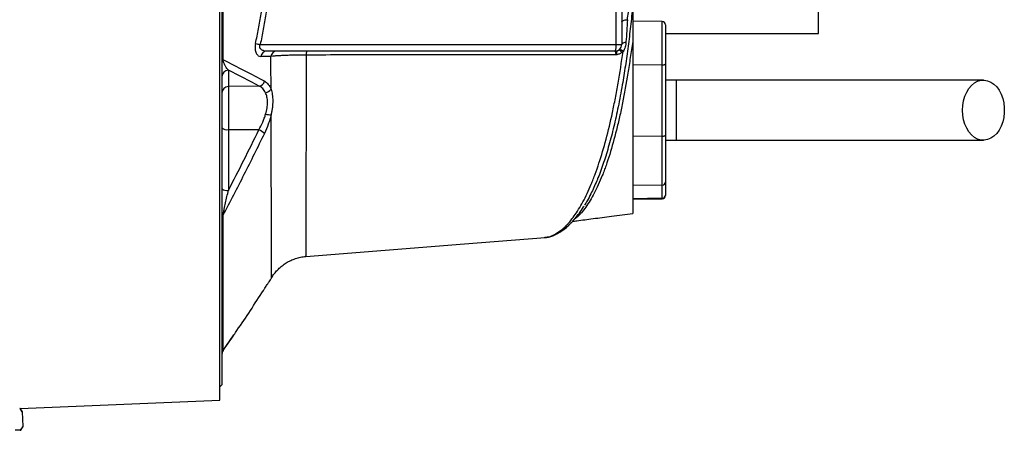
# Model space of a CAD drawing. Header units: millimetres. Extents: x 646 to 9630, y 5452 to 8430.
# Tile 11 of 12: x 7377 to 9630, y 5784 to 6722. Entities that reach past the tile are written whole.
import ezdxf

# ---------------------------------------------------------------- set-up
doc = ezdxf.new("R2010")
doc.units = ezdxf.units.MM
doc.header["$LTSCALE"] = 5

msp = doc.modelspace()

# ---------------------------------------------------------------- linework, layer by layer
at = {"color": 7, "linetype": 'Continuous', "lineweight": 25}
for p, q in [((7834.3, 5853.1), (7834.3, 8028.2)), ((7839.3, 7993.2), (7839.3, 5888.2)), ((9204.3, 6690.7), (9204.3, 7190.7)), ((8754.3, 6763.6), (8754.3, 6665.7)), ((8847, 6718), (8779.3, 6719.2)), ((8854.3, 6710.5), (8854.3, 6621.5)), ((8779.3, 6672.7), (8779.3, 6672.7)), ((8854.3, 6690.7), (9204.3, 6690.7)), ((7926.9, 6665.7), (8741.4, 6665.7)), ((8739.3, 6650.7), (7941.2, 6650.7)), ((8741.4, 6665.7), (8754.3, 6665.7)), ((7854.1, 6606.9), (7854.1, 6569.4)), ((8847, 6619), (8779.3, 6618.6)), ((8847, 6456.2), (8847, 6619)), ((8854.3, 6621.5), (8854.3, 6458.8)), ((8879.3, 6584.4), (8854.3, 6584.4)), ((8879.3, 6446.9), (8879.3, 6584.4)), ((7924.5, 6570.6), (7854.1, 6569.4)), ((7854.1, 6569.4), (7854.1, 6471.1)), ((7923.8, 6470.8), (7854.1, 6471.1)), ((7854.1, 6471.1), (7854.1, 6332.4)), ((8847, 6456.2), (8779.3, 6455.8)), ((8847, 6344.5), (8847, 6456.2)), ((8854.3, 6458.8), (8854.3, 6351.9)), ((8854.3, 6446.9), (8879.3, 6446.9)), ((8847, 6344.5), (8779.3, 6343.3)), ((8847, 6314.4), (8847, 6344.5)), ((8854.3, 6351.9), (8854.3, 6321.8)), ((8847, 6314.4), (8779.3, 6313.2)), ((8779.3, 6312.1), (8847, 6313.3)), ((8854.3, 6321.8), (8854.3, 6320.8)), ((8633.2, 6252.5), (8633.6, 6252.9)), ((8577.3, 6224.8), (8578.9, 6225.1)), ((8030.9, 6181.5), (8030.9, 6181.3)), ((7834.3, 5883.2), (7839.3, 5888.2)), ((7377.4, 5833.9), (7834.3, 5853.1)), ((7382.1, 5826.6), (7377.5, 5833.9)), ((7382.1, 5826.6), (7383.6, 5793.1)), ((7379.2, 5784.7), (7383.6, 5793.1)), ((7377.9, 5784.6), (7366.2, 5784.1)), ((7377.9, 5784.6), (7379.2, 5784.7))]:
    msp.add_line(p, q, dxfattribs=at)
at = {"color": 8, "linetype": 'Continuous', "lineweight": 25}
for p, q in [((8741.4, 6665.7), (8741.4, 6824.8)), ((8847, 6619), (8847, 6718)), ((8847, 6313.3), (8847, 6314.4)), ((8648.8, 6268.5), (8646, 6266.6)), ((8647.2, 6268.2), (8648.8, 6268.5)), ((7841.4, 5965.7), (7866.9, 6002.4))]:
    msp.add_line(p, q, dxfattribs=at)
at = {"color": 7, "linetype": 'Continuous', "lineweight": 25, "flags": 128}
for points in [[(8754.3, 6717.8), (8754.6, 6718.6), (8755.3, 6719.4), (8756.4, 6720.1), (8758, 6720.8), (8759.9, 6721.4), (8762.1, 6721.9), (8764.6, 6722.2), (8767.2, 6722.4)], [(8754.3, 6665.7), (8754.5, 6666.6), (8755, 6667.5), (8755.8, 6668.4), (8757, 6669.2), (8758.3, 6669.9), (8760, 6670.5), (8761.8, 6671.1), (8763.9, 6671.5)], [(8847, 6619), (8848.4, 6619), (8849.8, 6619.2), (8851.1, 6619.4), (8852.2, 6619.7), (8853.1, 6620.1), (8853.8, 6620.6), (8854.2, 6621), (8854.3, 6621.5)], [(9534.1, 6515.7), (9534.7, 6526.7), (9536.5, 6537.4), (9539.5, 6547.6), (9543.7, 6557), (9548.8, 6565.2), (9554.7, 6572.2), (9561.4, 6577.8), (9568.6, 6581.7), (9576.1, 6583.9), (9583.8, 6584.4), (9591.5, 6583), (9598.9, 6579.9), (9605.8, 6575.2), (9612.2, 6568.9), (9617.7, 6561.3), (9622.4, 6552.4), (9625.9, 6542.6), (9628.4, 6532.1), (9629.6, 6521.2), (9629.6, 6510.1), (9628.4, 6499.2), (9625.9, 6488.7), (9622.4, 6478.9), (9617.7, 6470.1), (9612.2, 6462.4), (9605.8, 6456.1), (9598.9, 6451.4), (9591.5, 6448.3), (9583.8, 6447), (9576.1, 6447.4), (9568.6, 6449.6), (9561.4, 6453.6), (9554.7, 6459.1), (9548.8, 6466.1), (9543.7, 6474.4), (9539.5, 6483.7), (9536.5, 6493.9), (9534.7, 6504.6), (9534.1, 6515.7)], [(8847, 6456.2), (8848.4, 6456.3), (8849.8, 6456.4), (8851.1, 6456.7), (8852.2, 6457), (8853.1, 6457.4), (8853.8, 6457.8), (8854.2, 6458.3), (8854.3, 6458.8)], [(8031, 6181), (8394.3, 6209.9), (8578.9, 6224.7)]]:
    msp.add_lwpolyline(points, dxfattribs=at)
at = {"color": 7, "linetype": 'Continuous', "lineweight": 25}
for centre, radius, start, end in [((8846.8, 6710.5), 7.5, 0, 89), ((7982.7, 6930.4), 270.5, 255.7723, 258.0983), ((7942, 6637), 13.7, 93.3545, 173.845), ((7965, 6637), 13.7, 93.2543, 173.2685), ((8070.9, 6643.4), 38.6, 169.0939, 182.4677), ((8712.9, 6662), 28.7, 336.8041, 7.3496), ((8739.3, 6665.7), 15, 270, 0), ((8742.3, 6640.5), 14.1, 29.2126, 66.1113), ((8747.4, 6642.5), 12.1, 34.9756, 80.757), ((7842.6, 6628), 3.27, 107.554, 167.9527), ((7854.1, 6592.1), 14.7, 90.001, 179.0128), ((7921.8, 6586.3), 15.9, 279.7802, 343.1825), ((7854.1, 6554.7), 14.7, 90.001, 179.0128), ((7936.4, 6573.6), 18.3, 278.5457, 326.3503), ((7951, 6551.5), 46.3, 255.2963, 271.0091), ((7850.7, 6488.2), 17.4, 229.2953, 281.1942), ((7909.7, 6436), 37.5, 44.7478, 67.9415), ((7850.7, 6349.4), 17.4, 229.2953, 281.1942), ((8846.9, 6351.9), 7.44, 270.5546, 359.5683), ((8846.9, 6321.8), 7.44, 270.5546, 359.5683), ((8846.8, 6320.8), 7.5, 271, 0), ((7847.1, 6269.8), 7.74, 136.2223, 178.6201), ((7854.3, 5957.7), 15, 144.7393, 180), ((7853.8, 5958.2), 14.4, 148.7722, 179.9627)]:
    msp.add_arc(centre, radius, start, end, dxfattribs=at)
at = {"color": 8, "linetype": 'Continuous', "lineweight": 25}
for centre, radius, start, end in [((8624.4, 6262.7), 13.4, 270.212, 310.7262), ((8596.7, 6244), 13.8, 272.8642, 295.5818)]:
    msp.add_arc(centre, radius, start, end, dxfattribs=at)
at = {"color": 7, "linetype": 'Continuous', "lineweight": 25}
for points, knots in [([(7841.6, 7250.2), (7841.6, 7237.7), (7841.6, 7225.1), (7841.6, 7199.7), (7841.6, 7187), (7841.6, 7148.7), (7841.6, 7123), (7841.6, 7045.7), (7841.6, 6993.5), (7841.6, 6888.2), (7841.6, 6836), (7841.6, 6758.5), (7841.6, 6732.7), (7841.6, 6681.5), (7841.6, 6656.2), (7841.6, 6631.1)], [0, 0, 0, 0, 0.0625, 0.0625, 0.125, 0.125, 0.25, 0.25, 0.5, 0.5, 0.75, 0.75, 0.875, 0.875, 1, 1, 1, 1]), ([(7916.2, 6668.1), (7918.6, 6679.4), (7920.9, 6690.6), (7925.1, 6713.1), (7927.2, 6724.4), (7932.8, 6758.3), (7936, 6781), (7943.7, 6849.1), (7946.5, 6894.8), (7946.5, 6986.6), (7943.7, 7032.2), (7936, 7100.4), (7932.8, 7123), (7927.2, 7156.9), (7925.1, 7168.2), (7920.9, 7190.7), (7918.6, 7202), (7916.2, 7213.2)], [0, 0, 0, 0, 0.0625, 0.0625, 0.125, 0.125, 0.25, 0.25, 0.5, 0.5, 0.75, 0.75, 0.875, 0.875, 0.9375, 0.9375, 1, 1, 1, 1]), ([(7926.9, 7215.7), (7927.5, 7212.8), (7928.7, 7207), (7930.4, 7198.4), (7932.1, 7189.8), (7933.8, 7181.3), (7935.3, 7172.8), (7936.9, 7164.3), (7938.3, 7155.9), (7941.2, 7138.8), (7945.1, 7113.2), (7949.4, 7078.8), (7952.8, 7044.4), (7955.3, 7009.9), (7956.8, 6975.3), (7957.3, 6940.8), (7956.8, 6906.3), (7955.3, 6871.8), (7952.9, 6837.2), (7950, 6808.5), (7947.3, 6785.7), (7945.1, 6769), (7942.6, 6752), (7939.9, 6735), (7937, 6717.8), (7933.9, 6700.6), (7930.5, 6683.1), (7928.1, 6671.5), (7926.9, 6665.7)], [0, 0, 0, 0, 0.015939, 0.031794, 0.047567, 0.063258, 0.078867, 0.094395, 0.109843, 0.12521, 0.188192, 0.250162, 0.312872, 0.374969, 0.437621, 0.500012, 0.561814, 0.624018, 0.686676, 0.749836, 0.780101, 0.810643, 0.841468, 0.872581, 0.903986, 0.935688, 0.967691, 1, 1, 1, 1]), ([(8779.3, 6753.7), (8779.3, 6750.8), (8779.3, 6744.9), (8779.3, 6736.2), (8779.3, 6727.7), (8779.3, 6722), (8779.3, 6719.3)], [0, 0, 0, 0, 0.2568562, 0.509136, 0.7568476, 1, 1, 1, 1]), ([(8779.3, 6719.3), (8779.3, 6717.2), (8779.3, 6710.6), (8779.3, 6699.6), (8779.3, 6686.2), (8779.3, 6677.3), (8779.3, 6672.7)], [0, 0, 0, 0, 0.134391, 0.418341, 0.706868, 1, 1, 1, 1]), ([(8779.3, 6672.7), (8777.5, 6660.2), (8775.6, 6647.9), (8771.9, 6623.7), (8770.1, 6611.8), (8764.4, 6576.7), (8760.3, 6554.1), (8754.9, 6527), (8753.8, 6521.6), (8751.6, 6511), (8750.4, 6505.7), (8746.9, 6490.1), (8744.5, 6480), (8737.2, 6450.5), (8732, 6432), (8723.9, 6406), (8721.1, 6397.6), (8716.8, 6385.5), (8715.4, 6381.5), (8712.5, 6373.7), (8711, 6369.9), (8703.6, 6351.4), (8697.6, 6338), (8685, 6314), (8678.6, 6303.4), (8668.7, 6289.5), (8665.4, 6285.3), (8660.3, 6279.5), (8658.6, 6277.6), (8656, 6275), (8654.7, 6273.7), (8653.2, 6272.3), (8652.6, 6271.7), (8652.1, 6271.3), (8651.9, 6271.1), (8651.7, 6270.9)], [0, 0, 0, 0, 0.0625, 0.0625, 0.125, 0.125, 0.25, 0.25, 0.28125, 0.28125, 0.3125, 0.3125, 0.375, 0.375, 0.5, 0.5, 0.5625, 0.5625, 0.59375, 0.59375, 0.625, 0.625, 0.75, 0.75, 0.875, 0.875, 0.9375, 0.9375, 0.96875, 0.96875, 0.984375, 0.992188, 0.996094, 0.996094, 1, 1, 1, 1]), ([(8763.9, 6671.5), (8763.6, 6667.7), (8763, 6663.9), (8761.4, 6658.3), (8760.8, 6656.5), (8759.2, 6652.9), (8758.3, 6651.1), (8757.3, 6649.5)], [0, 0, 0, 0, 0.5, 0.5, 0.75, 0.75, 1, 1, 1, 1]), ([(8779.3, 6672.7), (8779.3, 6670.9), (8779.3, 6667.4), (8779.3, 6662.1), (8779.3, 6656.9), (8779.3, 6651.6), (8779.3, 6646.4), (8779.3, 6641.3), (8779.3, 6636.1), (8779.3, 6631), (8779.3, 6625.8), (8779.3, 6620.7), (8779.3, 6615.7), (8779.3, 6602.2), (8779.3, 6580.8), (8779.3, 6552), (8779.3, 6524.1), (8779.3, 6497.4), (8779.3, 6471.7), (8779.3, 6447.3), (8779.3, 6424.1), (8779.3, 6402.2), (8779.3, 6381.7), (8779.3, 6362.5), (8779.3, 6344.8), (8779.3, 6332.6), (8779.3, 6324.7), (8779.3, 6320.5), (8779.3, 6316.5), (8779.3, 6312.6), (8779.3, 6308.9), (8779.3, 6305.2), (8779.3, 6302.9), (8779.3, 6301.8)], [0, 0, 0, 0, 0.010299, 0.020596, 0.03089, 0.041183, 0.051475, 0.061768, 0.072061, 0.082355, 0.092652, 0.102951, 0.113254, 0.123561, 0.185249, 0.246982, 0.308889, 0.370735, 0.432864, 0.495008, 0.557252, 0.619549, 0.682503, 0.745393, 0.808835, 0.872282, 0.890519, 0.908752, 0.926985, 0.945222, 0.963468, 0.981726, 1, 1, 1, 1]), ([(7916.2, 6668.1), (7915.7, 6666), (7915.4, 6663.9), (7915.2, 6660.7), (7915.1, 6659.7), (7915.1, 6657.7), (7915.2, 6656.7), (7915.4, 6653.8), (7915.7, 6652), (7916.5, 6648.7), (7917, 6647.2), (7918.3, 6644.6), (7919, 6643.5), (7920.6, 6641.6), (7921.5, 6640.8), (7924.3, 6639), (7926.3, 6638.5), (7928.4, 6638.5)], [0, 0, 0, 0, 0.125, 0.125, 0.1875, 0.1875, 0.25, 0.25, 0.375, 0.375, 0.5, 0.5, 0.625, 0.625, 0.75, 0.75, 1, 1, 1, 1]), ([(7941.2, 6650.7), (7939.3, 6650.7), (7937.3, 6650.9), (7934.5, 6651.5), (7933.6, 6651.8), (7931.9, 6652.6), (7931, 6653), (7929.4, 6654.1), (7928.7, 6654.8), (7927.7, 6655.9), (7927.4, 6656.3), (7926.9, 6657.3), (7926.6, 6657.8), (7926.2, 6658.8), (7926.1, 6659.4), (7925.9, 6660.6), (7925.9, 6661.2), (7926, 6663.2), (7926.4, 6664.4), (7926.9, 6665.7)], [0, 0, 0, 0, 0.25, 0.25, 0.375, 0.375, 0.5, 0.5, 0.625, 0.625, 0.6875, 0.6875, 0.75, 0.75, 0.8125, 0.8125, 0.875, 0.875, 1, 1, 1, 1]), ([(8624.5, 6249.3), (8626.3, 6251), (8628, 6252.8), (8631.6, 6256.6), (8633.3, 6258.6), (8638.5, 6264.7), (8642, 6269.2), (8652.2, 6283.4), (8658.9, 6294.2), (8671.9, 6318.5), (8678.2, 6331.9), (8685.9, 6350.3), (8687.5, 6354.1), (8690.5, 6361.9), (8692, 6365.8), (8696.4, 6377.8), (8699.3, 6386), (8707.8, 6411.7), (8713.2, 6429.8), (8723.4, 6468.4), (8728.3, 6488.7), (8734.1, 6515.6), (8735.2, 6521.1), (8737.5, 6532.1), (8738.6, 6537.7), (8740.7, 6548.9), (8741.8, 6554.6), (8743.9, 6566.1), (8744.9, 6571.9), (8750, 6601), (8753.8, 6625), (8757.3, 6649.5)], [0, 0, 0, 0, 0.03125, 0.03125, 0.0625, 0.0625, 0.125, 0.125, 0.25, 0.25, 0.375, 0.375, 0.40625, 0.40625, 0.4375, 0.4375, 0.5, 0.5, 0.625, 0.625, 0.75, 0.75, 0.78125, 0.78125, 0.8125, 0.8125, 0.84375, 0.84375, 0.875, 0.875, 1, 1, 1, 1]), ([(8741.3, 6642), (8741.2, 6643.3), (8741.1, 6644.6), (8740.8, 6646.7), (8740.7, 6647.6), (8740.4, 6648.7), (8740.3, 6649.1), (8740.1, 6649.6), (8740, 6649.9), (8739.8, 6650.5), (8739.6, 6650.7), (8739.3, 6650.7)], [0, 0, 0, 0, 0.25, 0.25, 0.5, 0.5, 0.625, 0.625, 0.75, 0.75, 1, 1, 1, 1]), ([(8748, 6653.4), (8747, 6652.7), (8746, 6652.1), (8744.4, 6650.8), (8743.7, 6650.1), (8742.7, 6648.4), (8742.3, 6647.3), (8741.6, 6644.9), (8741.4, 6643.5), (8741.3, 6642)], [0, 0, 0, 0, 0.25, 0.25, 0.5, 0.5, 0.75, 0.75, 1, 1, 1, 1]), ([(8754.6, 6647.4), (8752.6, 6646), (8750.5, 6644.9), (8747.2, 6643.5), (8746, 6643.1), (8744.3, 6642.6), (8743.7, 6642.5), (8742.5, 6642.2), (8741.9, 6642.1), (8741.3, 6642)], [0, 0, 0, 0, 0.5, 0.5, 0.75, 0.75, 0.875, 0.875, 1, 1, 1, 1]), ([(7841.6, 6631.1), (7858.1, 6623), (7874.4, 6614.8), (7906.3, 6598.4), (7921.9, 6590.1), (7937.1, 6581.7)], [0, 0, 0, 0, 0.5, 0.5, 1, 1, 1, 1]), ([(7854.1, 6606.9), (7853, 6608.1), (7851.9, 6609.4), (7849.8, 6612.4), (7848.8, 6614.1), (7847.2, 6616.8), (7846.6, 6617.8), (7845.6, 6619.9), (7845, 6621), (7844, 6623.4), (7843.5, 6624.6), (7842.7, 6626.8), (7842.5, 6627.6), (7842, 6629.3), (7841.8, 6630.1), (7841.6, 6631.1)], [0, 0, 0, 0, 0.25, 0.25, 0.5, 0.5, 0.625, 0.625, 0.75, 0.75, 0.875, 0.875, 0.9375, 0.9375, 1, 1, 1, 1]), ([(7951.4, 6638.6), (7946.5, 6638.6), (7941.5, 6638.6), (7936.6, 6638.5), (7933.9, 6638.5), (7931.2, 6638.5), (7928.4, 6638.5)], [0, 0, 0, 0, 0.006000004, 0.006000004, 0.006000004, 0.009285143, 0.009285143, 0.009285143, 0.009285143]), ([(8032.4, 6641.7), (8024, 6641.7), (8015.9, 6641.6), (8004, 6641.3), (8000.1, 6641.2), (7992.6, 6641), (7989, 6640.9), (7982, 6640.6), (7978.6, 6640.5), (7972.2, 6640.1), (7969.2, 6640), (7963.5, 6639.6), (7960.8, 6639.4), (7955.8, 6639), (7953.5, 6638.8), (7951.4, 6638.6)], [0, 0, 0, 0, 0.25, 0.25, 0.375, 0.375, 0.5, 0.5, 0.625, 0.625, 0.75, 0.75, 0.875, 0.875, 1, 1, 1, 1]), ([(7951.6, 6563.4), (7951.6, 6575.6), (7951.6, 6588), (7951.5, 6613), (7951.5, 6625.7), (7951.4, 6638.6)], [0, 0, 0, 0, 0.5, 0.5, 1, 1, 1, 1]), ([(8741.3, 6642), (8682.6, 6642), (8623.7, 6642), (8505.8, 6642), (8446.8, 6642), (8328.6, 6642), (8269.4, 6641.9), (8151, 6641.8), (8091.7, 6641.8), (8032.4, 6641.7)], [0, 0, 0, 0, 0.25, 0.25, 0.5, 0.5, 0.75, 0.75, 1, 1, 1, 1]), ([(7937.1, 6581.7), (7938.6, 6580.9), (7940.1, 6579.9), (7942.9, 6577.5), (7944.2, 6576.1), (7946.6, 6573.1), (7947.8, 6571.4), (7949.8, 6567.7), (7950.8, 6565.6), (7951.6, 6563.4)], [0, 0, 0, 0, 0.25, 0.25, 0.5, 0.5, 0.75, 0.75, 1, 1, 1, 1]), ([(9581.9, 6584.4), (9567.3, 6584.4), (9538.2, 6584.4), (9494.2, 6584.4), (9449.9, 6584.4), (9404.6, 6584.4), (9357.8, 6584.4), (9309.1, 6584.4), (9260.4, 6584.4), (9212.2, 6584.4), (9164.8, 6584.4), (9116.5, 6584.4), (9062.8, 6584.4), (9004.2, 6584.4), (8941.3, 6584.4), (8899.8, 6584.4), (8879.3, 6584.4)], [0, 0, 0, 0, 0.079644, 0.158009, 0.235124, 0.311015, 0.385614, 0.459005, 0.531252, 0.593311, 0.65426, 0.714301, 0.773508, 0.85087, 0.926319, 1, 1, 1, 1]), ([(7939.1, 6555.4), (7938.2, 6557.3), (7937.3, 6559), (7935.2, 6562.2), (7934, 6563.6), (7931.6, 6566.1), (7930.3, 6567.2), (7927.5, 6569.1), (7926, 6569.9), (7924.5, 6570.6)], [0, 0, 0, 0, 0.25, 0.25, 0.5, 0.5, 0.75, 0.75, 1, 1, 1, 1]), ([(7951.6, 6563.4), (7952.8, 6559.6), (7953.8, 6555.6), (7954.9, 6548.9), (7955.1, 6546.6), (7955.5, 6541.9), (7955.6, 6539.5), (7955.6, 6532.1), (7955.3, 6526.9), (7954.3, 6518.9), (7953.9, 6516.2), (7952.9, 6510.8), (7952.4, 6508), (7951.8, 6505.2)], [0, 0, 0, 0, 0.25, 0.25, 0.375, 0.375, 0.5, 0.5, 0.75, 0.75, 0.875, 0.875, 1, 1, 1, 1]), ([(7939.2, 6506.8), (7939.9, 6509.1), (7940.5, 6511.4), (7941.6, 6516.1), (7942.1, 6518.4), (7943.2, 6525.2), (7943.6, 6529.6), (7943.6, 6535.8), (7943.5, 6537.9), (7943.1, 6541.9), (7942.8, 6543.8), (7941.6, 6549.2), (7940.4, 6552.5), (7939.1, 6555.4)], [0, 0, 0, 0, 0.125, 0.125, 0.25, 0.25, 0.5, 0.5, 0.625, 0.625, 0.75, 0.75, 1, 1, 1, 1]), ([(7923.8, 6470.8), (7927, 6476.4), (7930, 6482.2), (7933.2, 6489.7), (7933.9, 6491.3), (7935.1, 6494.3), (7935.7, 6495.9), (7937.4, 6500.5), (7938.4, 6503.7), (7939.2, 6506.8)], [0, 0, 0, 0, 0.5, 0.5, 0.625, 0.625, 0.75, 0.75, 1, 1, 1, 1]), ([(7951.8, 6505.2), (7950.9, 6501.6), (7950, 6497.9), (7948.3, 6492.4), (7947.7, 6490.6), (7946.5, 6486.9), (7945.9, 6485.1), (7942.6, 6476.2), (7939.6, 6469.2), (7936.4, 6462.5)], [0, 0, 0, 0, 0.25, 0.25, 0.375, 0.375, 0.5, 0.5, 1, 1, 1, 1]), ([(7936.4, 6462.5), (7921.1, 6431), (7905.5, 6399.6), (7873.9, 6337.2), (7857.8, 6306.1), (7841.5, 6275.1)], [0, 0, 0, 0, 0.5, 0.5, 1, 1, 1, 1]), ([(8879.3, 6446.9), (8892, 6446.9), (8918.4, 6446.9), (8959.4, 6446.9), (9003.5, 6446.9), (9046.8, 6446.9), (9088.8, 6446.9), (9129.1, 6446.9), (9170.3, 6446.9), (9214.1, 6446.9), (9259.7, 6446.9), (9306.9, 6446.9), (9353.4, 6446.9), (9399.3, 6446.9), (9444.8, 6446.9), (9490.1, 6446.9), (9535.8, 6446.9), (9566.4, 6446.9), (9581.9, 6446.9)], [0, 0, 0, 0, 0.045521, 0.094717, 0.147611, 0.204275, 0.251456, 0.300858, 0.352419, 0.406213, 0.470225, 0.53729, 0.607172, 0.679907, 0.755587, 0.834151, 0.915609, 1, 1, 1, 1]), ([(8697, 6354.5), (8692.5, 6344.2), (8685.4, 6327.6), (8675.9, 6309.7), (8670.9, 6301.6), (8668.8, 6298.3)], [0, 0, 0, 0, 0.489168, 0.787524, 1, 1, 1, 1]), ([(7841.5, 6275.1), (7841.7, 6276.2), (7841.9, 6277.4), (7842.4, 6279.8), (7842.7, 6281), (7843.4, 6284.6), (7843.9, 6287), (7845.5, 6294.3), (7846.6, 6299.2), (7848.7, 6308.8), (7849.8, 6313.5), (7851.9, 6323), (7853, 6327.7), (7854.1, 6332.4)], [0, 0, 0, 0, 0.0625, 0.0625, 0.125, 0.125, 0.25, 0.25, 0.5, 0.5, 0.75, 0.75, 1, 1, 1, 1]), ([(8632.8, 6253), (8634.3, 6254.4), (8639.2, 6258.8), (8647.4, 6267.9), (8657.2, 6280.4), (8664.2, 6290.2), (8667.6, 6296.1), (8668.1, 6296.9)], [0, 0, 0, 0, 0.121036, 0.400053, 0.678675, 0.955884, 1, 1, 1, 1]), ([(8779.3, 6301.8), (8779.3, 6299.3), (8779.3, 6294.3), (8779.3, 6288.4), (8779.3, 6283.7), (8779.3, 6280.4), (8779.3, 6280), (8779.3, 6279.8)], [0, 0, 0, 0, 0.183653, 0.367231, 0.572224, 0.777102, 1, 1, 1, 1]), ([(7841.5, 6275.1), (7841.5, 6265.3), (7841.5, 6255.7), (7841.5, 6236.8), (7841.5, 6227.6), (7841.5, 6200.4), (7841.5, 6183.2), (7841.5, 6133.8), (7841.5, 6104.2), (7841.5, 6051.5), (7841.5, 6029), (7841.4, 6000.9), (7841.4, 5992.5), (7841.4, 5977.5), (7841.4, 5971.1), (7841.4, 5965.7)], [0, 0, 0, 0, 0.0625, 0.0625, 0.125, 0.125, 0.25, 0.25, 0.5, 0.5, 0.75, 0.75, 0.875, 0.875, 1, 1, 1, 1]), ([(8641.2, 6261.4), (8644.7, 6261.9), (8660.4, 6264.1), (8690.4, 6268.1), (8733, 6273.6), (8763.3, 6277.5), (8779.3, 6279.5)], [0, 0, 0, 0, 0.0754015, 0.3413038, 0.6494871, 1, 1, 1, 1]), ([(8597.4, 6230.2), (8601.7, 6232.3), (8606.3, 6234.9), (8615.4, 6241.3), (8620, 6245), (8624.5, 6249.3)], [0, 0, 0, 0, 0.5, 0.5, 1, 1, 1, 1]), ([(8602.7, 6231.6), (8605.9, 6233.2), (8612.3, 6236.4), (8622.3, 6243.3), (8629.6, 6248.9), (8633.1, 6252.6), (8633.5, 6252.9)], [0, 0, 0, 0, 0.309524, 0.632567, 0.962383, 1, 1, 1, 1]), ([(8577.2, 6224.6), (8577.9, 6224.6), (8582, 6224.6), (8589.4, 6226.3), (8597.2, 6228.7), (8601.5, 6230.9), (8602.7, 6231.6)], [0, 0, 0, 0, 0.079902, 0.465282, 0.854785, 1, 1, 1, 1]), ([(7953.1, 6132.8), (7953.2, 6132.9), (7954.9, 6136.1), (7959.2, 6142.1), (7966.3, 6150.6), (7974.6, 6158.3), (7983.9, 6165.3), (7994, 6171.1), (8004.9, 6175.8), (8016.3, 6179.1), (8025, 6180.8), (8030, 6181), (8031, 6181)], [0, 0, 0, 0, 0.004239, 0.115087, 0.2316, 0.351278, 0.472986, 0.596013, 0.71991, 0.844382, 0.969226, 1, 1, 1, 1]), ([(7934.3, 6103.7), (7935.4, 6105.5), (7938.5, 6110.3), (7943, 6117.2), (7947.2, 6123.6), (7950.4, 6128.5), (7952.3, 6131.3), (7953.1, 6132.6), (7952.9, 6132.2), (7952.9, 6132.2)], [0, 0, 0, 0, 0.108351, 0.28718, 0.46985, 0.639472, 0.813333, 0.994852, 1, 1, 1, 1]), ([(7866.9, 6002.4), (7869.1, 6005.7), (7892.4, 6039.2), (7914.4, 6073.1), (7934.3, 6103.7)], [0, 0, 0, 0, 0.097882, 1, 1, 1, 1]), ([(7842.1, 5966.3), (7842.2, 5966.4), (7850.4, 5978.1), (7858.4, 5989.8), (7866.3, 6001.4)], [0, 0, 0, 0, 0.008158, 1, 1, 1, 1]), ([(7377.4, 5833.9), (7377.5, 5833.9), (7377.8, 5833.9), (7377.1, 5833.9), (7376.5, 5833.9)], [0, 0, 0, 0, 0.1090039, 1, 1, 1, 1]), ([(7376.5, 5833.9), (7377.5, 5832.9), (7378.5, 5831.8), (7380.4, 5829.3), (7381.3, 5828), (7382.1, 5826.6)], [0, 0, 0, 0, 0.5, 0.5, 1, 1, 1, 1]), ([(7383.6, 5793.1), (7382.7, 5791.4), (7381.8, 5789.9), (7379.9, 5787), (7378.9, 5785.7), (7377.9, 5784.6)], [0, 0, 0, 0, 0.5, 0.5, 1, 1, 1, 1])]:
    msp.add_open_spline(points, degree=3, knots=knots, dxfattribs=at)
at = {"color": 8, "linetype": 'Continuous', "lineweight": 25}
for points, knots in [([(8767.2, 6722.4), (8768.6, 6733.6), (8771.4, 6756.1), (8774.1, 6779.7), (8775.6, 6792.2), (8775.7, 6793)], [0, 0, 0, 0, 0.4809542, 0.9631227, 1, 1, 1, 1]), ([(8779.3, 6753.7), (8777.7, 6738.1), (8774.4, 6706.9), (8768.8, 6661.2), (8762.5, 6616.6), (8755.1, 6570.2), (8746.3, 6523.6), (8736.1, 6477.6), (8725, 6434.9), (8712.9, 6396), (8703.5, 6368.8), (8697.9, 6356.5), (8697, 6354.5)], [0, 0, 0, 0, 0.096195, 0.19239, 0.290423, 0.388452, 0.507804, 0.623227, 0.738651, 0.8574, 0.97615, 1, 1, 1, 1]), ([(8032.4, 6641.7), (8032.3, 6622.5), (8032.2, 6584.2), (8032, 6529.7), (8031.9, 6477.9), (8031.7, 6429.3), (8031.5, 6384.1), (8031.4, 6342.8), (8031.3, 6305.4), (8031.2, 6272.4), (8031.1, 6243.9), (8031, 6220.4), (8031, 6202), (8031, 6189.3), (8030.9, 6182.1), (8030.9, 6181.7), (8030.9, 6181.5)], [0, 0, 0, 0, 0.071366, 0.142859, 0.214229, 0.286114, 0.358246, 0.430382, 0.502272, 0.575771, 0.64953, 0.723288, 0.796786, 0.870519, 0.944527, 1, 1, 1, 1]), ([(7952.9, 6132.8), (7952.9, 6133), (7952.9, 6133.3), (7952.9, 6141), (7952.9, 6154.6), (7952.8, 6173.9), (7952.8, 6198.6), (7952.7, 6228.9), (7952.6, 6264.3), (7952.5, 6303.8), (7952.3, 6347.4), (7952.2, 6395.6), (7952, 6448.1), (7951.9, 6486.1), (7951.8, 6505.2)], [0, 0, 0, 0, 0.065635, 0.152692, 0.239751, 0.323837, 0.407923, 0.494438, 0.580952, 0.663246, 0.74554, 0.830126, 0.91471, 1, 1, 1, 1]), ([(8578.9, 6225.1), (8582.6, 6225.5), (8588.8, 6226.3), (8595, 6229.1), (8597.4, 6230.2)], [0, 0, 0, 0, 0.608316, 1, 1, 1, 1]), ([(7842.1, 5966.4), (7842, 5966.2), (7841.8, 5965.9), (7841.6, 5965.7), (7841.4, 5965.7)], [0, 0, 0, 0, 0.322216, 1, 1, 1, 1])]:
    msp.add_open_spline(points, degree=3, knots=knots, dxfattribs=at)
at = {"color": 7, "linetype": 'Continuous', "lineweight": 25}
for points in [[(8767.2, 6722.4), (8766.1, 6705.1), (8765, 6688.1), (8763.9, 6671.5)], [(8757.3, 6649.5), (8756.4, 6648.7), (8755.5, 6648), (8754.6, 6647.4)], [(7924.5, 6570.6), (7901.9, 6582.8), (7878.3, 6594.9), (7854.1, 6606.9)], [(7854.1, 6332.4), (7877.9, 6378.3), (7901.2, 6424.4), (7923.8, 6470.8)], [(8651.7, 6270.9), (8650.7, 6270), (8649.8, 6269.2), (8648.8, 6268.5)]]:
    msp.add_open_spline(points, degree=3, dxfattribs=at)

doc.saveas('drawing.dxf')
